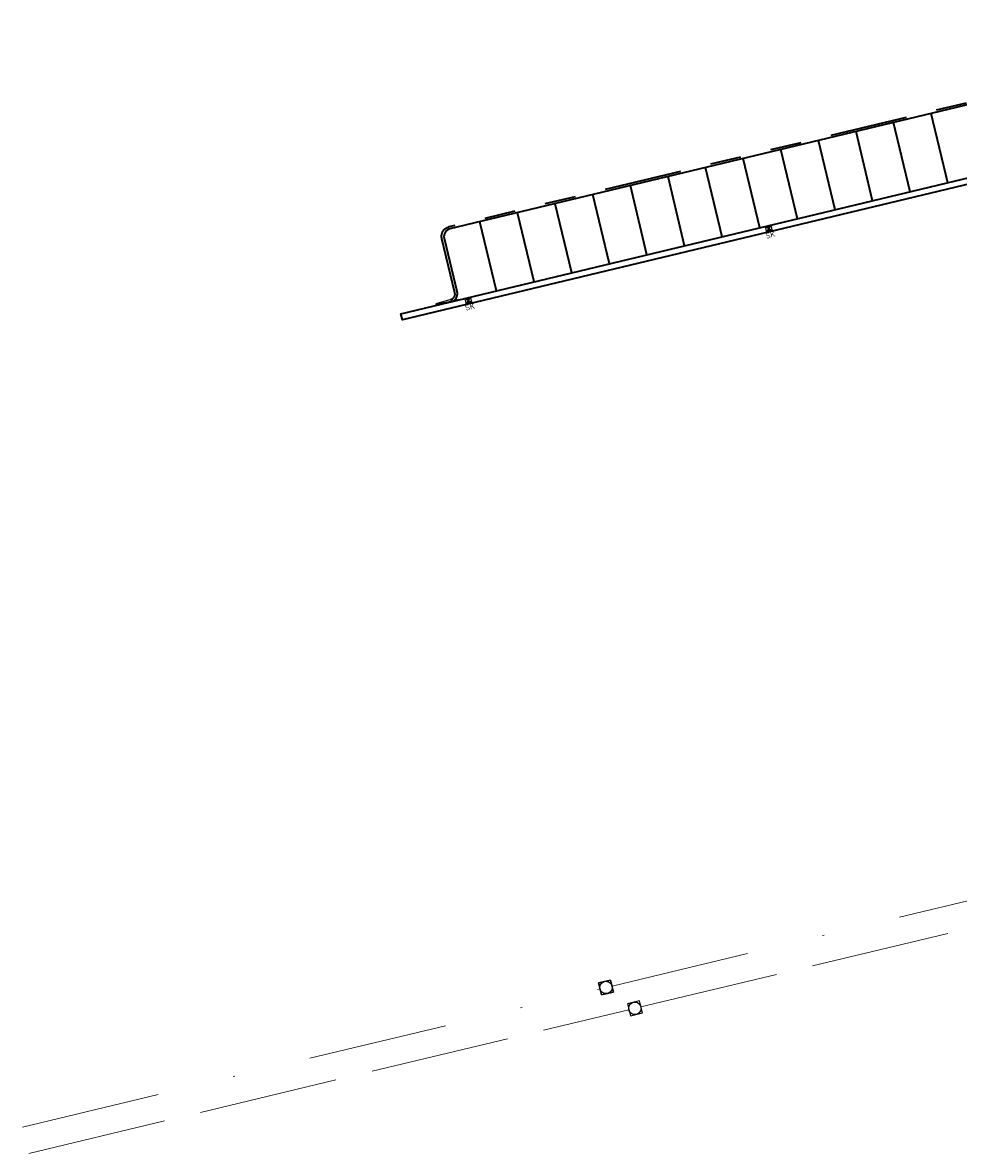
# Model space of a CAD drawing. Header units: metres. Extents: x 234308 to 234554, y 557595 to 557724.
# Tile 1 of 4: x 234308 to 234368, y 557646 to 557719. Entities that reach past the tile are written whole.
import ezdxf

# ---------------------------------------------------------------- set-up
doc = ezdxf.new("R2010")
doc.units = ezdxf.units.M
for name, pattern in [('RI-HWA_BETON', [11.4, 9, -2.4]), ('RI-VWA_BETON', [19, 9, -5, 0, -5]), ('VH-TROTTOIRBAND_130-150', [15, 5, -2, 2, -2, 2, -2])]:
    doc.linetypes.add(name, pattern=pattern)
doc.layers.get('0').update_dxf_attribs({"lineweight": 25})
for name, color, linetype, lineweight in [('B-WE-RI-HWA_RIOOLPUT_INSPECTIEPUT-S', 150, 'Continuous', 25), ('B-WE-RI-HWA_TRANSPORTLEIDING_BETON-G', 150, 'RI-HWA_BETON', 18), ('B-WE-RI-VWA_RIOOLPUT_INSPECTIEPUT-S', 20, 'Continuous', 25), ('B-WE-RI-VWA_TRANSPORTLEIDING_BETON-G', 20, 'RI-VWA_BETON', 18), ('N-WE-RI-KOLK-S', 7, 'Continuous', 25), ('N-WE-RI-KOLK-T18', 7, 'Continuous', 18), ('N-WE-VH-GOOT-G', 170, 'Continuous', 35), ('N-WE-VH-KANTOPSLUITING_ELEMENT_VERLOOPBAND-S', 252, 'Continuous', 25), ('N-WE-VH-KANTOPSLUITING_TROTTOIRBAND_130 150-G', 6, 'VH-TROTTOIRBAND_130-150', 35), ('N-WE-VH-KANTOPSLUITING_VOORKANTBAND-G', 7, 'Continuous', 35), ('N-WE-VW-MARKERING_PARKEERVAK-G', 7, 'Continuous', 35)]:
    doc.layers.add(name, color=color, linetype=linetype, lineweight=lineweight)
doc.layers.get('0').off()
doc.styles.add('NLCS-ISO-M200-T18', font='NLCS-ISO.ttf', dxfattribs={"height": 0.36})

# ---------------------------------------------------------------- blocks, each defined once
blk = doc.blocks.new('N-SRI-KOLK_STRAAT_300X300-SO')
h = blk.add_hatch(color=256)
h.dxf.hatch_style = 1
h.paths.add_polyline_path([(0.75, 1.5), (-0.75, 1.5), (0, 0.75)])
h.paths.add_polyline_path([(0, 0.75), (-0.75, 0), (0.75, 0)])
for p, q in [((-0.75, 0), (0.75, 1.5)), ((0.75, 0), (-0.75, 1.5))]:
    blk.add_line(p, q)
at = {"flags": 128}
blk.add_lwpolyline([(-0.75, 0), (0.75, 0), (0.75, 1.5), (-0.75, 1.5)], close=True, dxfattribs=at)
blk = doc.blocks.new('SVH-KANTOPSLUITING_VERLOOP_100X200_130 150X250_RECHTS')
for p, q in [((-1, 0), (0, -0.1)), ((-1, 0), (0, 0)), ((-1, -0.15), (-1, 0)), ((0, -0.1), (0, 0)), ((-1, -0.15), (0, -0.1))]:
    blk.add_line(p, q)
blk = doc.blocks.new('B-SRI-PUT_HWA-SO')
at = {"lineweight": -3, "flags": 128}
blk.add_lwpolyline([(-2, -2), (2, -2), (2, 2), (-2, 2)], close=True, dxfattribs=at)
at = {"lineweight": -3}
blk.add_circle((0, 0), 2, dxfattribs=at)
blk = doc.blocks.new('B-SRI-PUT_VWA-SO')
at = {"flags": 128}
blk.add_lwpolyline([(-2, 2), (2, 2), (2, -2), (-2, -2)], close=True, dxfattribs=at)
at = {"lineweight": -3, "flags": 128}
blk.add_lwpolyline([(2, -2), (2, 2), (-2, 2), (-2, -2)], close=True, dxfattribs=at)
at = {"lineweight": -3}
blk.add_circle((0, 0), 2, dxfattribs=at)

msp = doc.modelspace()

# ---------------------------------------------------------------- linework, layer by layer
at = {"layer": 'B-WE-RI-HWA_TRANSPORTLEIDING_BETON-G', "flags": 128}
for points in [[(234347.476, 557655.052), (234390.922, 557665.457)], [(234307.918, 557645.578), (234346.698, 557654.866)]]:
    msp.add_lwpolyline(points, dxfattribs=at)
at = {"layer": 'B-WE-RI-VWA_TRANSPORTLEIDING_BETON-G', "flags": 128}
for points in [[(234345.605, 557656.404), (234389.076, 557666.815)], [(234307.508, 557647.28), (234344.827, 557656.217)]]:
    msp.add_lwpolyline(points, dxfattribs=at)
at = {"layer": 'N-WE-VH-GOOT-G', "color": 7, "flags": 128}
msp.add_lwpolyline([(234382.48, 557711.586), (234332.052, 557699.493), (234331.958, 557699.882), (234381.91, 557711.861)], dxfattribs=at)
at = {"layer": 'N-WE-VH-KANTOPSLUITING_TROTTOIRBAND_130 150-G', "color": 7, "flags": 128}
msp.add_lwpolyline([(234335.447, 557701.233), (234334.608, 557704.733, -0.414214), (234335.089, 557705.517), (234380.307, 557716.361, -0.414214), (234381.09, 557715.88), (234382.023, 557711.99, 0.414214), (234382.445, 557711.732), (234382.862, 557711.832, 0.415835), (234383.12, 557712.255), (234381.542, 557718.679)], format="xyb", dxfattribs=at)
at = {"layer": 'N-WE-VH-KANTOPSLUITING_TROTTOIRBAND_130 150-G'}
msp.add_arc((234335.107, 557701.151), 0.35, 283.48521, 13.48521, dxfattribs=at)
at = {"layer": 'N-WE-VH-KANTOPSLUITING_VOORKANTBAND-G', "flags": 128}
msp.add_lwpolyline([(234381.688, 557718.714), (234383.266, 557712.291, -0.415846), (234382.897, 557711.686), (234382.48, 557711.586, -0.414214), (234381.877, 557711.955), (234380.944, 557715.845, 0.414214), (234380.341, 557716.215), (234335.123, 557705.371, 0.414214), (234334.754, 557704.768), (234335.593, 557701.268)], format="xyb", dxfattribs=at)
msp.add_lwpolyline([(234335.71, 557700.781), (234334.251, 557700.432)], dxfattribs=at)
at = {"layer": 'N-WE-VH-KANTOPSLUITING_VOORKANTBAND-G'}
msp.add_arc((234335.107, 557701.151), 0.5, 283.48521, 13.48521, dxfattribs=at)
at = {"layer": 'N-WE-VW-MARKERING_PARKEERVAK-G', "flags": 128}
for points in [[(234367.314, 557708.36), (234366.241, 557712.833)], [(234362.452, 557707.194), (234361.379, 557711.667)], [(234364.883, 557707.777), (234363.81, 557712.25)], [(234360.021, 557706.611), (234358.948, 557711.084)], [(234357.59, 557706.028), (234356.517, 557710.502)], [(234355.159, 557705.445), (234354.086, 557709.919)], [(234350.296, 557704.279), (234349.224, 557708.753)], [(234352.727, 557704.862), (234351.655, 557709.336)], [(234347.865, 557703.696), (234346.793, 557708.17)], [(234345.434, 557703.113), (234344.362, 557707.587)], [(234340.572, 557701.947), (234339.499, 557706.421)], [(234343.003, 557702.53), (234341.93, 557707.004)], [(234338.141, 557701.364), (234337.068, 557705.838)]]:
    msp.add_lwpolyline(points, dxfattribs=at)

# ---------------------------------------------------------------- block references
at = {"layer": 'B-WE-RI-HWA_RIOOLPUT_INSPECTIEPUT-S', "xscale": 0.2, "yscale": 0.2, "zscale": 0.2, "rotation": 13.46840413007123}
msp.add_blockref('B-SRI-PUT_HWA-SO', (234347.087, 557654.959), dxfattribs=at)
at = {"layer": 'B-WE-RI-VWA_RIOOLPUT_INSPECTIEPUT-S', "xscale": 0.2, "yscale": 0.2, "zscale": 0.2, "rotation": 13.46840412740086}
msp.add_blockref('B-SRI-PUT_VWA-SO', (234345.216, 557656.31), dxfattribs=at)
at = {"layer": 'N-WE-RI-KOLK-S', "xscale": 0.26, "yscale": 0.26, "zscale": 0.2, "rotation": 13.48521249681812}
for p in [(234355.786, 557705.189, 9.501), (234336.368, 557700.531)]:
    msp.add_blockref('N-SRI-KOLK_STRAAT_300X300-SO', p, dxfattribs=at)
at = {"layer": 'N-WE-VH-KANTOPSLUITING_ELEMENT_VERLOOPBAND-S', "rotation": 193.4852124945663}
msp.add_blockref('SVH-KANTOPSLUITING_VERLOOP_100X200_130 150X250_RECHTS', (234334.251, 557700.432), dxfattribs=at)

# ---------------------------------------------------------------- texts
at = {"layer": 'N-WE-RI-KOLK-T18', "lineweight": 25, "style": 'NLCS-ISO-M200-T18'}
for p in [(234355.587, 557704.731), (234336.16, 557700.08)]:
    msp.add_text('SK', height=0.36, rotation=13.48521, dxfattribs=at).set_placement(p)

doc.saveas('drawing.dxf')
